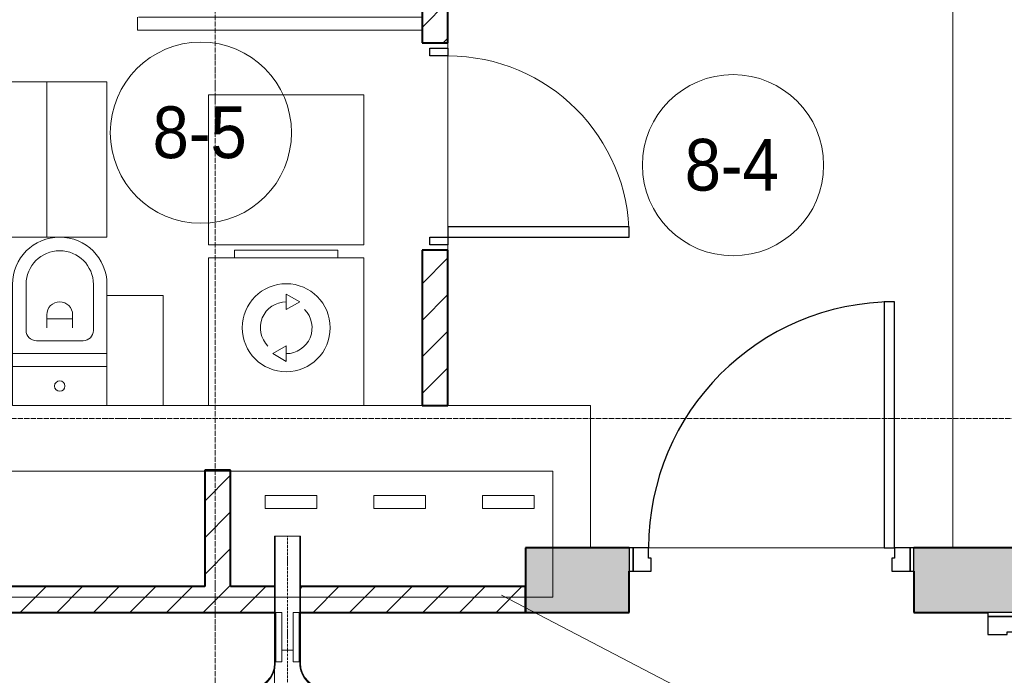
# Model space of a CAD drawing. Header units: millimetres. Extents: x 5617 to 107604, y 7718 to 206326.
# Tile 55 of 65: x 56237 to 60041, y 25307 to 27840. Entities that reach past the tile are written whole.
import ezdxf

# ---------------------------------------------------------------- set-up
doc = ezdxf.new("R2010")
doc.units = ezdxf.units.MM
for name, pattern in [('ADSK_Линия сетки', [25, 20, -2.5, 0, -2.5]), ('Линия сетки', [25, 20, -2.5, 0, -2.5]), ('Осевая', [14, 10, -2, 0, -2])]:
    doc.linetypes.add(name, pattern=pattern)
for name, color, linetype, lineweight in [('Двери', 7, 'Continuous', 18), ('Кабельные лотки', 7, 'Continuous', 18), ('Каркас_Импост', 7, 'Continuous', 30), ('Марки помещений', 7, 'Continuous', 20), ('Мебель', 7, 'Continuous', 18), ('Монтажный зазор', 7, 'Continuous', 30), ('Опуск', 7, 'Continuous', 18), ('Осевая линия', 7, 'Осевая', 18), ('Оси', 7, 'Continuous', 9), ('Панель', 7, 'Continuous', 30), ('Перекрытия', 7, 'Continuous', 18), ('Размеры', 7, 'Continuous', 9), ('Размеры-100', 7, 'Continuous', 9), ('Сантехнические приборы', 7, 'Continuous', 18), ('Соединительные детали кабельных лотков', 7, 'Continuous', 18), ('Стены разрез', 7, 'Continuous', 40), ('Текстовые примечания', 7, 'Continuous', 9), ('Электрооборудование', 7, 'Continuous', 18)]:
    doc.layers.add(name, color=color, linetype=linetype, lineweight=lineweight)
doc.layers.add('Линии', color=7, linetype='Continuous', lineweight=9, true_color=0x00a600)
doc.styles.add('Arial', font='arial.ttf', dxfattribs={"width": 0.9, "height": 250})
doc.styles.add('Arial_3', font='arial.ttf', dxfattribs={"width": 0.9, "height": 200})
doc.dimstyles.new('Основной_2_5_мм_1', dxfattribs={"dimscale": 304.8, "dimtxt": 255.06485, "dimasz": 0.463911, "dimexe": 0.492126, "dimexo": 0.492126, "dimgap": 0.098425, "dimtad": 1, "dimdec": 0, "dimdsep": 46, "dimtxsty": 'Arial', "dimblk1": 'OBLIQUE', "dimblk2": 'OBLIQUE', "dimsah": 1, "dimcen": 0.09, "dimdle": 0.492126, "dimazin": 2, "dimtfac": 1, "dimtdec": 4, "dimtix": 1, "dimtmove": 1, "dimatfit": 3, "dimfxl": 1, "dimtvp": 1, "dimtolj": 1, "dimtzin": 0, "dimlwd": 20, "dimlwe": 20, "dimarcsym": 2})
pattern_1 = [(45, (0, 0), (-70.71068, 70.71068), [])]

# ---------------------------------------------------------------- blocks, each defined once
blk = doc.blocks.new('MR_Зона обслуживания - MR_Зона обслуживания-2638739-МКСС_К4_L17_58_200_')
at = {"layer": 'Мебель', "lineweight": 9}
for p, q in [((550, 50), (-550, 50)), ((550, 0.1), (550, 50)), ((-550, 0), (545.1, 0))]:
    blk.add_line(p, q, dxfattribs=at)
blk = doc.blocks.new('MR_Стиральная машина - Стиральная машина_600-2638733-МКСС_К4_L17_58_200_')
at = {"layer": 'Электрооборудование', "color": 253, "true_color": 0xaaaaaa}
for p, q in [((-200, 600), (200, 600)), ((-200, 570), (-200, 600)), ((200, 600), (200, 570)), ((-300, 570), (300, 570)), ((-300, 0), (-300, 570)), ((300, 570), (300, 0)), ((0, 430), (52, 400)), ((0, 370), (0, 430)), ((52, 400), (0, 370)), ((-52, 200), (0, 230)), ((0, 230), (0, 170)), ((0, 170), (-52, 200)), ((300, 0), (-300, 0))]:
    blk.add_line(p, q, dxfattribs=at)
for radius, start, end in [(170, 0, 180), (100, 90, 225), (100, 270, 45), (170, 180, 0)]:
    blk.add_arc((0, 300), radius, start, end, dxfattribs=at)
blk = doc.blocks.new('MR_Зона обслуживания - MR_Зона обслуживания-2638736-МКСС_К4_L17_58_200_')
at = {"layer": 'Мебель', "lineweight": 9}
for p, q in [((300, 580), (-300, 580)), ((-300, 580), (-300, 0)), ((300, 0), (300, 580)), ((-300, 0), (300, 0))]:
    blk.add_line(p, q, dxfattribs=at)
blk = doc.blocks.new('MR_Унитаз напольный - Санузел с ванной-2638740-МКСС_К4_L17_58_200_')
at = {"layer": 'Сантехнические приборы', "color": 253, "true_color": 0xaaaaaa}
for p, q in [((-182.5, 0), (-182.5, 267.5)), ((-130, 267.5), (-130, 90)), ((130, 90), (130, 267.5)), ((182.5, 267.5), (182.5, 0)), ((-50, 150), (-50, 100)), ((-50, 135), (50, 135)), ((50, 100), (50, 150)), ((-90, 50), (90, 50)), ((182.5, 0), (-182.5, 0)), ((-182.5, -50), (-182.5, 0)), ((-182.5, 0), (182.5, 0)), ((182.5, 0), (182.5, -50)), ((-182.5, -50), (182.5, -50)), ((-182.5, -200), (-182.5, -50)), ((182.5, -50), (-182.5, -50)), ((182.5, -50), (182.5, -200)), ((182.5, -200), (-182.5, -200))]:
    blk.add_line(p, q, dxfattribs=at)
for centre, radius, start, end in [((0, 267.5), 182.5, 0, 180), ((0, 267.5), 130, 360, 180), ((0, 150), 50, 360, 180), ((-90, 90), 40, 180, 270), ((90, 90), 40, 270, 360), ((0, -125), 20, 360, 180), ((0, -125), 20, 180, 360)]:
    blk.add_arc(centre, radius, start, end, dxfattribs=at)
blk = doc.blocks.new('MR_Зона обслуживания - MR_Зона обслуживания-2638741-МКСС_К4_L17_58_200_')
at = {"layer": 'Мебель', "lineweight": 9}
for p, q in [((182.5, 600), (-50, 600)), ((182.5, 0), (182.5, 600)), ((-50, 0), (182.5, 0))]:
    blk.add_line(p, q, dxfattribs=at)
blk = doc.blocks.new('MR_Зона обслуживания - MR_Зона обслуживания-2638742-МКСС_К4_L17_58_200_')
at = {"layer": 'Мебель', "lineweight": 9}
for p, q in [((108.75, 425), (-108.75, 425)), ((108.75, 0), (108.75, 425)), ((-108.75, 0), (108.75, 0))]:
    blk.add_line(p, q, dxfattribs=at)
blk = doc.blocks.new('MR_Зона обслуживания - MR_Зона обслуживания-2638746-МКСС_К4_L17_58_200_')
at = {"layer": 'Мебель', "lineweight": 9}
for p, q in [((300, 450), (-300, 450)), ((-300, 450), (-300, 0)), ((300, 0), (300, 450)), ((-300, 0), (300, 0))]:
    blk.add_line(p, q, dxfattribs=at)
blk = doc.blocks.new('A_DOR_Door - Вн_3_Одинарная_800x2100-2909240-МКСС_К4_L17_58_200_')
at = {"layer": 'Двери', "color": 253, "lineweight": 30, "true_color": 0xaaaaaa}
for p, q in [((-380, 20), (-350, 20)), ((-380, -50), (-380, 20)), ((-350, 20), (-350, -50)), ((350, -50), (350, 20)), ((350, 20), (380, 20)), ((380, 20), (380, -50)), ((-350, -50), (-380, -50)), ((-350, -50), (-350, -750)), ((-310, -50), (-350, -50)), ((-350, -50), (-350, -750)), ((-310, -750), (-310, -50)), ((380, -50), (350, -50)), ((-350, -750), (-310, -750))]:
    blk.add_line(p, q, dxfattribs=at)
at = {"layer": 'Двери', "color": 254, "lineweight": 9, "true_color": 0xd4d4d4}
blk.add_arc((-350, -50), 700, 270, 0, dxfattribs=at)
blk = doc.blocks.new('101_Дверь_Однопольная - _НЧ_Мет_900х2100_Квартира_Л-3834929-МКСС_К4_L17_58_200_')
at = {"layer": 'Каркас_Импост', "color": 253, "true_color": 0xaaaaaa}
for p, q in [((-475, 125), (-535, 125)), ((-535, 125), (-535, 35)), ((-475, 85), (-475, 125)), ((535, 125), (475, 125)), ((475, 125), (475, 85)), ((535, 35), (535, 125)), ((-465, 85), (-475, 85)), ((-465, 35), (-465, 85)), ((475, 85), (465, 85)), ((465, 85), (465, 35)), ((-535, 35), (-465, 35)), ((465, 35), (535, 35))]:
    blk.add_line(p, q, dxfattribs=at)
at = {"layer": 'Монтажный зазор', "color": 253, "true_color": 0xaaaaaa}
for p, q in [((-535, 125), (-550, 125)), ((-550, 125), (-550, 35)), ((-535, 35), (-535, 125)), ((550, 125), (535, 125)), ((535, 125), (535, 35)), ((550, 35), (550, 125)), ((-550, 35), (-535, 35)), ((535, 35), (550, 35))]:
    blk.add_line(p, q, dxfattribs=at)
at = {"layer": 'Панель', "color": 253, "true_color": 0xaaaaaa}
for p, q in [((475, 1075), (435, 1075)), ((435, 1075), (435, 125)), ((475, 125), (475, 1075)), ((435, 125), (475, 125))]:
    blk.add_line(p, q, dxfattribs=at)
blk.add_arc((475, 125), 950, 90, 180, dxfattribs=at)
blk = doc.blocks.new('101_Дверь_Двупольная - _ПЧ_Мет_1350х2100_Лифтовый холл_Л-3848630-МКСС_К4_L17_58_200_')
at = {"layer": 'Двери', "color": 253, "true_color": 0xaaaaaa}
blk.add_line((-1343.1, 125), (-1315.3, 125), dxfattribs=at)
at = {"layer": 'Каркас_Импост', "color": 253, "true_color": 0xaaaaaa}
for p, q in [((-715, 125), (-775, 125)), ((-775, 125), (-775, 10)), ((-715, 85), (-715, 125)), ((775, 125), (715, 125)), ((715, 125), (715, 85)), ((775, 10), (775, 125)), ((-705, 85), (-715, 85)), ((-705, 10), (-705, 85)), ((715, 85), (705, 85)), ((705, 85), (705, 10)), ((-775, 10), (-705, 10)), ((705, 10), (775, 10))]:
    blk.add_line(p, q, dxfattribs=at)
at = {"layer": 'Монтажный зазор', "color": 253, "true_color": 0xaaaaaa}
for p, q in [((-775, 125), (-790, 125)), ((-790, 125), (-790, 10)), ((-775, 10), (-775, 125)), ((790, 125), (775, 125)), ((775, 125), (775, 10)), ((790, 10), (790, 125)), ((-790, 10), (-775, 10)), ((775, 10), (790, 10))]:
    blk.add_line(p, q, dxfattribs=at)
at = {"layer": 'Панель', "color": 253, "true_color": 0xaaaaaa}
for p, q in [((715, 1065), (675, 1065)), ((675, 1065), (675, 125)), ((715, 125), (715, 1065)), ((-675, 615), (-715, 615)), ((-715, 615), (-715, 125)), ((-675, 125), (-675, 615)), ((-715, 125), (-675, 125)), ((675, 125), (715, 125))]:
    blk.add_line(p, q, dxfattribs=at)
at = {"layer": 'Панель', "color": 253, "lineweight": 18, "true_color": 0xaaaaaa}
for centre, radius, start, end in [((715, 125), 940, 90, 180), ((-715, 125), 490, 360, 90)]:
    blk.add_arc(centre, radius, start, end, dxfattribs=at)
blk = doc.blocks.new('135_SLK_K4_AR_rvt-1-МКСС_К4_L17_58_200_')
at = {"layer": 'Стены разрез', "lineweight": 9, "true_color": 0xaaaaaa}
h = blk.add_hatch(dxfattribs=at)
h.set_pattern_fill('FP_3', color=253, style=0, pattern_type=2)
h.set_pattern_definition(pattern_1)
h.paths.add_polyline_path([(130350, 26350), (130450, 26350), (130450, 26950), (130350, 26950), (130350, 26543.1)])
h.paths.add_polyline_path([(130450, 27750), (130450, 28750), (130350, 28750), (130350, 27750)])
h = blk.add_hatch(dxfattribs=at)
h.set_pattern_fill('FP_3', color=253, style=0, pattern_type=2)
h.set_pattern_definition(pattern_1)
h.paths.add_polyline_path([(129610, 25650), (129610, 26100), (129510, 26100), (129510, 25650)])
at = {"layer": 'Стены разрез', "lineweight": 18, "true_color": 0xcbcbcb}
h = blk.add_hatch(color=9, dxfattribs=at)
h.paths.add_polyline_path([(132400, 25550), (132400, 25800), (132250, 25800), (132250, 25550)])
h.paths.add_polyline_path([(130750, 25550), (131150, 25550), (131150, 25800), (130750, 25800), (130750, 25710)])
h = blk.add_hatch(color=9, dxfattribs=at)
h.paths.add_polyline_path([(132650, 23870), (132650, 23970), (132400, 23970), (132400, 23870), (132555, 23870)])
h.paths.add_polyline_path([(132555, 25550), (132650, 25550), (132650, 25800), (132400, 25800), (132400, 25550), (132535, 25550)])
at = {"layer": 'Стены разрез', "lineweight": 9, "true_color": 0xaaaaaa}
h = blk.add_hatch(dxfattribs=at)
h.set_pattern_fill('FP_3', color=253, style=0, pattern_type=2)
h.set_pattern_definition(pattern_1)
h.paths.add_polyline_path([(130750, 25550), (130750, 25650), (129880, 25650), (129880, 25550), (130227.6, 25550)])
h.paths.add_polyline_path([(129780, 25550), (129780, 25650), (125550, 25650), (125550, 25550), (129063.9, 25550)])
at = {"layer": 'Перекрытия', "color": 253, "true_color": 0xaaaaaa}
for p, q in [((132400, 25800), (132400, 28050)), ((130450, 27750), (130450, 27730)), ((130450, 27730), (130450, 27750)), ((130450, 27700), (130450, 27040)), ((130450, 27040), (130450, 27700)), ((130450, 26970), (130450, 26950)), ((130450, 26950), (130450, 26970)), ((129350, 26350), (129525, 26350)), ((130125, 26350), (130350, 26350)), ((130450, 26350), (131000, 26350)), ((131000, 26350), (131000, 25800)), ((131225, 25800), (132135, 25800)), ((132135, 25800), (131225, 25800)), ((132249.3, 25550), (132249.3, 25710))]:
    blk.add_line(p, q, dxfattribs=at)
at = {"layer": 'Стены разрез', "color": 253, "true_color": 0xaaaaaa}
for p, q in [((130450, 27750), (130450, 28750)), ((130350, 28650), (130350, 27750)), ((130350, 27750), (130450, 27750)), ((130450, 26950), (130350, 26950)), ((130350, 26950), (130350, 26350)), ((130450, 26350), (130450, 26950)), ((130350, 26350), (130450, 26350)), ((129610, 26100), (129510, 26100)), ((129510, 26100), (129510, 25650)), ((129610, 25650), (129610, 26100)), ((131150, 25800), (130750, 25800)), ((130750, 25800), (130750, 25550)), ((132400, 25800), (132250, 25800)), ((132650, 25800), (132400, 25800)), ((131150, 25550), (131150, 25710)), ((132250, 25710), (132250, 25550)), ((129510, 25650), (128340, 25650)), ((129780, 25650), (129610, 25650)), ((130750, 25650), (129880, 25650)), ((130750, 25550), (130750, 25650)), ((125550, 25550), (129780, 25550)), ((129880, 25550), (130750, 25550)), ((130750, 25550), (131150, 25550)), ((132250, 25550), (132400, 25550)), ((132400, 25550), (132535, 25550))]:
    blk.add_line(p, q, dxfattribs=at)
at = {"layer": 'Двери', "color": 253, "lineweight": 18, "true_color": 0xaaaaaa}
for name, p, rotation in [('A_DOR_Door - Вн_3_Одинарная_800x2100-2909240-МКСС_К4_L17_58_200_', (130400, 27350), 90), ('101_Дверь_Двупольная - _ПЧ_Мет_1350х2100_Лифтовый холл_Л-3848630-МКСС_К4_L17_58_200_', (132525, 24760), 270)]:
    blk.add_blockref(name, p, dxfattribs=dict(at, rotation=rotation))
blk.add_blockref('101_Дверь_Однопольная - _НЧ_Мет_900х2100_Квартира_Л-3834929-МКСС_К4_L17_58_200_', (131700, 25675), dxfattribs=at)
at = {"layer": 'Мебель', "color": 253, "lineweight": 18, "true_color": 0xaaaaaa}
for name, p, rotation in [('MR_Зона обслуживания - MR_Зона обслуживания-2638739-МКСС_К4_L17_58_200_', (129800, 27850), 180), ('MR_Зона обслуживания - MR_Зона обслуживания-2638746-МКСС_К4_L17_58_200_', (128450, 27300), 270.0000000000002)]:
    blk.add_blockref(name, p, dxfattribs=dict(at, rotation=rotation))
for name, p in [('MR_Зона обслуживания - MR_Зона обслуживания-2638741-МКСС_К4_L17_58_200_', (128950, 27000)), ('MR_Зона обслуживания - MR_Зона обслуживания-2638736-МКСС_К4_L17_58_200_', (129825, 26970)), ('MR_Зона обслуживания - MR_Зона обслуживания-2638742-МКСС_К4_L17_58_200_', (129241.3, 26350))]:
    blk.add_blockref(name, p, dxfattribs=at)
at = {"layer": 'Сантехнические приборы', "color": 253, "lineweight": 18, "true_color": 0xaaaaaa}
blk.add_blockref('MR_Унитаз напольный - Санузел с ванной-2638740-МКСС_К4_L17_58_200_', (128950, 26550), dxfattribs=at)
at = {"layer": 'Электрооборудование', "color": 253, "lineweight": 18, "true_color": 0xaaaaaa}
blk.add_blockref('MR_Стиральная машина - Стиральная машина_600-2638733-МКСС_К4_L17_58_200_', (129825, 26350), dxfattribs=at)
blk = doc.blocks.new('OSTEC_CT - ЛН_ ЛП - ОГП - Тройник - ZS - Цинкование по методу Сендзимира-1219768-МКСС_К4_L17_58_200_')
at = {"layer": 'Осевая линия'}
blk.add_line((0, -200), (0, 0), dxfattribs=at)
at = {"layer": 'Соединительные детали кабельных лотков', "color": 96, "true_color": 0x008000}
for p, q in [((-1, 47.5), (-1, 50)), ((-1, 50), (1, 50)), ((-1, 50), (1, 50)), ((-1, -47.5), (-1, 47.5)), ((1, 47.5), (-1, 47.5)), ((-1, 47.5), (1, 47.5)), ((1, 50), (1, 47.5)), ((1, 47.5), (1, -47.5)), ((-150, -47.5), (-200, -47.5)), ((-200, -47.5), (-200, -50)), ((-200, -50), (-150, -50)), ((-1, -50), (1, -50)), ((200, -47.5), (150, -47.5)), ((150, -50), (200, -50)), ((200, -50), (200, -47.5)), ((-50, -150), (-50, -200)), ((-47.5, -200), (-47.5, -150)), ((47.5, -150), (47.5, -200)), ((50, -200), (50, -150)), ((-50, -200), (-47.5, -200)), ((47.5, -200), (50, -200))]:
    blk.add_line(p, q, dxfattribs=at)
for centre, radius, start, end in [((-150, -150), 102.5, 360, 90), ((-150, -150), 100, 0, 90), ((150, -150), 102.5, 90, 180), ((150, -150), 100, 90, 180)]:
    blk.add_arc(centre, radius, start, end, dxfattribs=at)
blk = doc.blocks.new('OSTEC_U - ЛН_ ЛП - СЛУМ - OSTEC_U - ЛН_ ЛП - СЛУМ-V106-МКСС_К4_L17_58_200_')
at = {"layer": 'Соединительные детали кабельных лотков', "color": 96, "true_color": 0x008000}
for p, q in [((-95, 2.5), (-95, 25)), ((-95, 25), (95, 25)), ((-95, 0), (-95, 2.5)), ((-95, 2.5), (95, 2.5)), ((95, 25), (95, 2.5)), ((95, 2.5), (95, 0))]:
    blk.add_line(p, q, dxfattribs=at)
blk = doc.blocks.new('OSTEC_U - ЛН_ ЛП - СЛУМ - OSTEC_U - ЛН_ ЛП - СЛУМ-V107-МКСС_К4_L17_58_200_')
at = {"layer": 'Соединительные детали кабельных лотков', "color": 96, "true_color": 0x008000}
for p, q in [((-95, 2.5), (-95, 25)), ((-95, 25), (95, 25)), ((-95, 0), (-95, 2.5)), ((-95, 2.5), (95, 2.5)), ((95, 25), (95, 2.5)), ((95, 2.5), (95, 0))]:
    blk.add_line(p, q, dxfattribs=at)
blk = doc.blocks.new('050_Марка_Помещение - Номер-620969-МКСС_К4_L17_58_200_')
at = {"layer": 'Марки помещений'}
blk.add_circle((0, 0), 3.5, dxfattribs=at)
blk = doc.blocks.new('DIMBLOCK24-МКСС_К4_L17_58_200_')
at = {"layer": 'Размеры-100', "lineweight": 20, "transparency": 16777216}
for p, q in [((57221.3, 24488.5), (57221.3, 25581.1)), ((56991.3, 24488.5), (56991.3, 24638.5)), ((56344.3, 24488.5), (56862.3, 24488.5)), ((56841.3, 24488.5), (57371.3, 24488.5)), ((56862.3, 24488.5), (57106.3, 24488.5)), ((56991.3, 24488.5), (56991.3, 24438.5)), ((57221.3, 24488.5), (57221.3, 24338.5))]:
    blk.add_line(p, q, dxfattribs=at)
at = {"layer": 'Размеры-100', "lineweight": 40, "transparency": 16777216}
for p, q in [((56991.3, 24488.5), (57062, 24559.2)), ((57221.3, 24488.5), (57292, 24559.2)), ((56991.3, 24488.5), (56920.6, 24417.8)), ((57221.3, 24488.5), (57150.6, 24417.8))]:
    blk.add_line(p, q, dxfattribs=at)
at = {"layer": 'Размеры-100', "color": 0, "lineweight": 20, "transparency": 16777216, "insert": (56344.3, 24843), "char_height": 250, "width": 621.573, "attachment_point": 1, "line_spacing_factor": 0.941778, "style": 'Arial'}
blk.add_mtext('230', dxfattribs=at)
blk = doc.blocks.new('_Oblique')
at = {"color": 0, "linetype": 'ByBlock', "lineweight": -2}
blk.add_line((-0.5, -0.5), (0.5, 0.5), dxfattribs=at)

msp = doc.modelspace()

# ---------------------------------------------------------------- linework, layer by layer
at = {"layer": 'Кабельные лотки', "color": 96, "true_color": 0x008000}
for p, q in [((57221.3, 25845), (57321.3, 25845)), ((57221.3, 25405), (57221.3, 25845)), ((57223.8, 25405), (57223.8, 25845)), ((57318.8, 25405), (57318.8, 25845)), ((57321.3, 25405), (57321.3, 25845)), ((57223.8, 25405), (57221.3, 25405)), ((57293.8, 25405), (57248.8, 25405)), ((57321.3, 25405), (57318.8, 25405))]:
    msp.add_line(p, q, dxfattribs=at)
at = {"layer": 'Линии', "color": 0, "lineweight": 18}
for p, q in [((55783.7, 26095.8), (58296.9, 26095.8)), ((58296.9, 26095.8), (58296.9, 25609.5)), ((58296.9, 25609.5), (55783.7, 25609.5))]:
    msp.add_line(p, q, dxfattribs=at)
at = {"layer": 'Опуск'}
for p, q in [((57184.5, 26001.7), (57384.5, 26001.7)), ((57184.5, 25951.7), (57184.5, 26001.7)), ((57384.5, 26001.7), (57384.5, 25951.7)), ((57604.5, 26001.7), (57804.5, 26001.7)), ((57604.5, 25951.7), (57604.5, 26001.7)), ((57804.5, 26001.7), (57804.5, 25951.7)), ((58024.5, 26001.7), (58224.5, 26001.7)), ((58024.5, 25951.7), (58024.5, 26001.7)), ((58224.5, 26001.7), (58224.5, 25951.7)), ((57384.5, 25951.7), (57184.5, 25951.7)), ((57804.5, 25951.7), (57604.5, 25951.7)), ((58224.5, 25951.7), (58024.5, 25951.7))]:
    msp.add_line(p, q, dxfattribs=at)
at = {"layer": 'Осевая линия'}
msp.add_line((57271.3, 25405), (57271.3, 25845), dxfattribs=at)
at = {"layer": 'Оси', "linetype": 'Линия сетки'}
msp.add_line((56991.3, 12025.7), (56991.3, 33150), dxfattribs=at)
at = {"layer": 'Оси', "linetype": 'ADSK_Линия сетки'}
msp.add_line((64356.3, 26300), (24852.5, 26300), dxfattribs=at)
at = {"layer": 'Текстовые примечания'}
msp.add_line((58098, 25617.1), (59115.4, 25086.9), dxfattribs=at)

# ---------------------------------------------------------------- block references
at = {"lineweight": 5}
msp.add_blockref('135_SLK_K4_AR_rvt-1-МКСС_К4_L17_58_200_', (-72558.7, 0), dxfattribs=at)
at = {"layer": 'Марки помещений', "xscale": 99.99999999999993, "yscale": 99.99999999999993, "zscale": 99.99999999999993}
for p in [(56936.7, 27403.5), (58992.4, 27278)]:
    msp.add_blockref('050_Марка_Помещение - Номер-620969-МКСС_К4_L17_58_200_', p, dxfattribs=at)
at = {"layer": 'Соединительные детали кабельных лотков', "color": 96, "true_color": 0x008000}
for name, p, rotation in [('OSTEC_U - ЛН_ ЛП - СЛУМ - OSTEC_U - ЛН_ ЛП - СЛУМ-V106-МКСС_К4_L17_58_200_', (57223.8, 25455), 269.9999999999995), ('OSTEC_U - ЛН_ ЛП - СЛУМ - OSTEC_U - ЛН_ ЛП - СЛУМ-V107-МКСС_К4_L17_58_200_', (57318.8, 25455), 89.99999999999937)]:
    msp.add_blockref(name, p, dxfattribs=dict(at, rotation=rotation))
at = {"layer": 'Соединительные детали кабельных лотков', "rotation": 180}
msp.add_blockref('OSTEC_CT - ЛН_ ЛП - ОГП - Тройник - ZS - Цинкование по методу Сендзимира-1219768-МКСС_К4_L17_58_200_', (57271.3, 25205), dxfattribs=at)

# ---------------------------------------------------------------- texts
at = {"layer": 'Марки помещений', "lineweight": 9, "char_height": 200, "width": 447.342, "attachment_point": 1, "style": 'Arial_3'}
for s, insert in [('8-5', (56750.2, 27505.2)), ('8-4', (58805.9, 27379.7))]:
    msp.add_mtext(s, dxfattribs=dict(at, insert=insert))

# ---------------------------------------------------------------- dimensions: what is measured, and where the dimension line sits
at = {"layer": 'Размеры', "lineweight": 20}
dim = msp.add_linear_dim(base=(57221.3, 24488.5), p1=(56991.3, 24588.5), p2=(57221.3, 25731.1), dimstyle='Основной_2_5_мм_1', override={"dimpost": '<>', "dimfxl": 1165.533541}, dxfattribs=at)
dim.commit()
dim.dimension.update_dxf_attribs({"geometry": 'DIMBLOCK24-МКСС_К4_L17_58_200_', "text_midpoint": (56655.1, 24676.4), "dimtype": 160})

doc.saveas('drawing.dxf')
